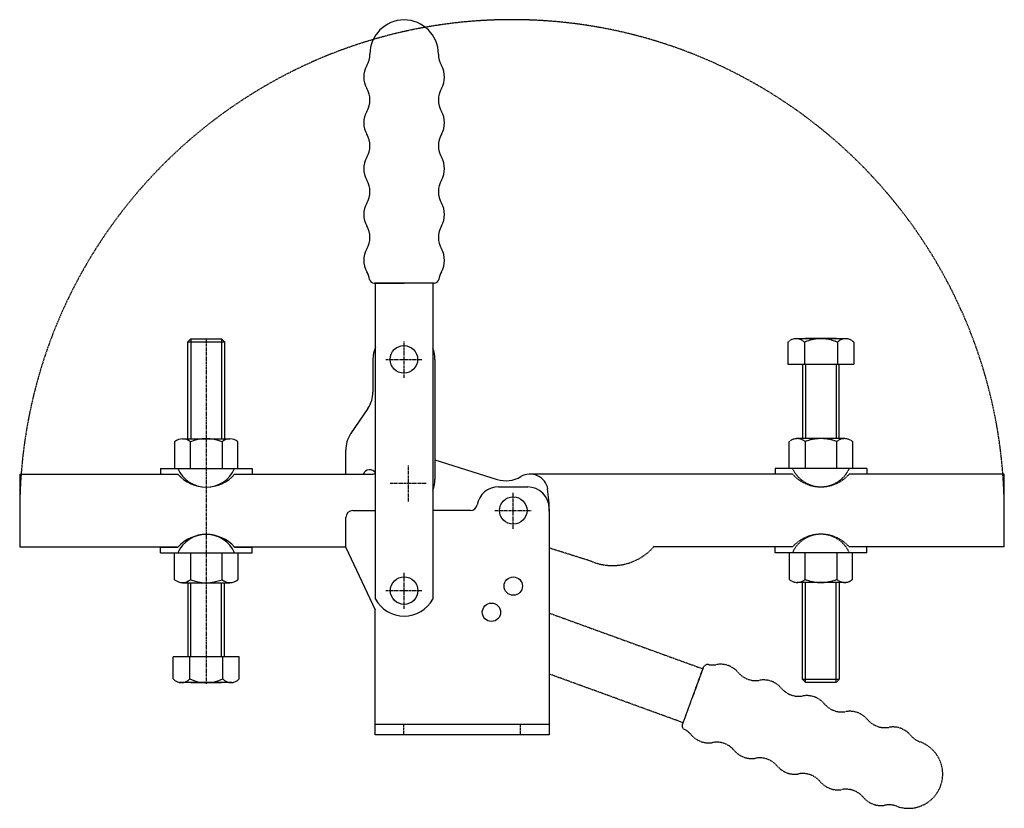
# Model space of a CAD drawing. Extents: x 322 to 752, y 38 to 382.
import ezdxf

# ---------------------------------------------------------------- set-up
doc = ezdxf.new("R2010")
doc.units = 0
doc.linetypes.add('CENTER', pattern=[2, 1.25, -0.25, 0.25, -0.25])
doc.linetypes.add('HIDDEN', pattern=[0.375, 0.25, -0.125])
doc.layers.get('0').update_dxf_attribs({"linetype": 'CONTINUOUS'})
doc.layers.add('BRAUER-1', color=1, linetype='CENTER')
doc.layers.add('BRAUER-5', color=4, linetype='HIDDEN')

# ---------------------------------------------------------------- blocks, each defined once
blk = doc.blocks.new('V5502BS_SP')
for p, q in [((-8, 57.8), (-6.7, 59.1)), ((-8, 57.8), (8, 57.8)), ((-8, 15.5), (-8, 57.8)), ((-6.7, 59.1), (-6.7, 15.5)), ((-6.7, 59.1), (6.7, 59.1)), ((6.7, 59.1), (6.7, 15.5)), ((6.7, 59.1), (8, 57.8)), ((8, 57.8), (8, 15.5)), ((-13.8, 14.179297), (-13.8, 2.5)), ((-10.35, 15.5), (10.35, 15.5)), ((-6.9, 2.5), (-6.9, 14.179297)), ((6.9, 14.179297), (6.9, 2.5)), ((13.8, 2.5), (13.8, 14.179297)), ((-20, 2.5), (-20, 0)), ((-20, 2.5), (20, 2.5)), ((-20, 0), (-12.389915, 0)), ((-13.8, 2.5), (13.8, 2.5)), ((12.389915, 0), (20, 0)), ((20, 2.5), (20, 0)), ((-20, -34.3), (-20, -31.8)), ((-20, -31.8), (-12.389915, -31.8)), ((-20, -34.3), (20, -34.3)), ((-13.8, -34.3), (13.8, -34.3)), ((-13.8, -45.979297), (-13.8, -34.3)), ((-6.9, -34.3), (-6.9, -45.979297)), ((6.9, -45.979297), (6.9, -34.3)), ((12.389915, -31.8), (20, -31.8)), ((13.8, -34.3), (13.8, -45.979297)), ((20, -34.3), (20, -31.8)), ((-10.35, -47.3), (10.35, -47.3)), ((-8, -47.3), (-8, -79.7)), ((-6.7, -79.7), (-6.7, -47.3)), ((6.7, -79.7), (6.7, -47.3)), ((8, -79.7), (8, -47.3)), ((-14.4, -89.3), (-14.4, -79.7)), ((14.4, -79.7), (-14.4, -79.7)), ((-7.2, -89.3), (-7.2, -79.7)), ((7.2, -89.3), (7.2, -79.7)), ((14.4, -89.3), (14.4, -79.7)), ((11.2, -90.9), (-11.600001, -90.9)), ((-6.7, -90.9), (6.7, -90.9))]:
    blk.add_line(p, q)
for centre, radius, start, end in [((-10.35, 10.217188), 5.253647, 48.952337, 131.047666), ((0, -3.209961), 18.708188, 68.356986, 111.643014), ((10.35, 10.217188), 5.253647, 48.952337, 131.047666), ((0, 7.995318), 13.553911, 203.918795, 336.081204), ((0, 11.029052), 16.587645, 221.674313, 318.325686), ((0, -39.795318), 13.553911, 23.918796, 156.081205), ((0, -42.829052), 16.587645, 41.674314, 138.325687), ((-10.35, -42.017187), 5.253648, 228.952341, 311.047663), ((0, -28.590039), 18.708188, 248.356986, 291.643014), ((10.35, -42.017187), 5.253648, 228.952341, 311.047663), ((-10.8, -86.05), 4.85, 222.075022, 317.924978), ((0, -73.9), 17, 244.942385, 295.057615), ((10.8, -86.05), 4.85, 222.075022, 317.924978)]:
    blk.add_arc(centre, radius, start, end)
at = {"layer": 'BRAUER-1'}
blk.add_line((0, 59.1), (0, -91.412315), dxfattribs=at)

msp = doc.modelspace()

# ---------------------------------------------------------------- linework, layer by layer
for p, q in [((477.099984, 267.067849), (490.199982, 267.067847)), ((503.199988, 267.067847), (477.199976, 267.067847)), ((477.7, 129.204498), (477.699982, 267.067847)), ((503.29998, 267.067849), (490.199982, 267.067847)), ((502.699982, 267.067847), (502.7, 129.204498)), ((476.6, 233.87), (476.6, 219.6)), ((503.6, 233.87), (503.6, 181.499998)), ((474.426414, 212.494747), (466.873586, 201.305253)), ((464.7, 183.8), (464.7, 194.2)), ((503.602116, 190.054458), (530.783218, 181.487107)), ((322.5, 183.8), (322.5, 152)), ((322.5, 183.8), (391.210085, 183.8)), ((415.989915, 183.8), (476.367283, 183.8)), ((531.4, 178.2), (544.2, 178.2)), ((467.8, 167.9), (477.7, 167.9)), ((519.095123, 167.9), (502.7, 167.9)), ((553.5, 168.7), (553.5, 70)), ((464.8, 151.8), (464.8, 164.9)), ((322.5, 152), (391.210085, 152)), ((415.989915, 152), (464.8, 152)), ((464.8, 151.8), (477.5, 124.564763)), ((477.5, 70), (477.5, 124.564763)), ((477.5, 74.7), (553.5, 74.7)), ((553.5, 70), (477.5, 70))]:
    msp.add_line(p, q)
for centre, radius in [((490.1, 233.87), 6), ((537.8, 167.9), 6), ((490.2, 132.95), 6), ((537.8, 134.9), 4), ((528.3, 123.5), 4)]:
    msp.add_circle(centre, radius)
for centre, radius, start, end in [((490.2, 367.06785), 14.93215, 0, 179.999996), ((465.26785, 367.067852), 10, 329.999982, 359.999995), ((515.132145, 367.067849), 10, 179.99998, 210), ((482.588355, 357.067847), 10, 149.999984, 209.999985), ((497.811637, 357.067849), 10, 330.00001, 30), ((465.267845, 347.067852), 10, 329.999979, 29.999995), ((515.13215, 347.067849), 10, 149.999995, 210), ((482.58835, 337.067847), 10, 149.999987, 209.999985), ((497.811642, 337.067849), 10, 330.00001, 30), ((465.267839, 327.067852), 10, 329.999982, 29.999995), ((515.13215, 327.067849), 10.000009, 149.99998, 209.999971), ((482.588345, 317.067847), 10, 149.999987, 209.999985), ((497.811632, 317.067849), 10, 330.00001, 30), ((465.267834, 307.067852), 10, 329.999982, 29.999995), ((515.13214, 307.067849), 10, 149.99998, 210), ((482.58834, 297.067847), 10, 149.999987, 209.999985), ((497.811632, 297.067849), 10, 330.00001, 30), ((465.267829, 287.067852), 10, 329.999982, 29.999995), ((515.13214, 287.067849), 10, 149.99998, 210), ((482.588335, 277.067847), 10, 149.999987, 209.999985), ((497.811632, 277.067849), 10, 330.00001, 30), ((465.267824, 267.067852), 10, 9.594053, 29.999995), ((515.13214, 267.067849), 10, 149.99999, 170.405936), ((477.099984, 269.067849), 2, 189.594056, 270), ((503.29998, 269.067849), 2, 270, 350.405932), ((490.200018, 233.85), 13.600033, 156.799659, 179.915742), ((490.1, 233.87), 13.5, 0, 21.039468), ((463.9, 219.6), 12.7, 325.980936, 0), ((477.4, 194.2), 12.7, 145.980937, 180), ((475.2, 182.7), 3, 33.55731, 158.489811), ((476.367283, 186.1), 2.3, 270, 305.411321), ((490.9, 181.5), 12.7, 338.300199, 359.999991), ((534.6, 193.6), 12.7, 252.51032, 300.770511), ((545.138975, 175.9), 7.9, 10.200078, 120.770514), ((531.4, 168.7), 9.5, 90, 169.863143), ((544, 168.7), 9.5, 0, 90), ((503.50435, 168.444676), 50, 359.084781, 10.200078), ((467.8, 164.9), 3, 90, 180), ((519.095123, 170.9), 3, 270, 349.863143), ((490.2, 136.15), 14.3, 209.058309, 330.941692)]:
    msp.add_arc(centre, radius, start, end)
at = {"layer": 'BRAUER-1'}
for p, q in [((490.200018, 225.85), (490.200018, 241.85)), ((482.200018, 233.85), (498.200018, 233.85)), ((492.050018, 171.85), (492.050018, 187.85)), ((484.050018, 179.85), (500.050018, 179.85)), ((537.8, 159.9), (537.8, 175.9)), ((529.8, 167.9), (545.8, 167.9)), ((490.2, 124.95), (490.2, 140.95)), ((482.2, 132.95), (498.2, 132.95)), ((490, 70), (490, 74.7)), ((541, 70), (541, 74.7))]:
    msp.add_line(p, q, dxfattribs=at)
at = {"layer": 'BRAUER-5'}
for p, q in [((657.6, 241.3), (657.6, 231.7)), ((660.8, 242.9), (683.600001, 242.9)), ((664.8, 241.3), (664.8, 231.7)), ((678.7, 242.9), (665.3, 242.9)), ((679.2, 241.3), (679.2, 231.7)), ((686.4, 241.3), (686.4, 231.7)), ((657.6, 231.7), (686.4, 231.7)), ((664, 231.7), (664, 199.3)), ((665.3, 231.7), (665.3, 199.3)), ((678.7, 231.7), (678.7, 199.3)), ((680, 199.3), (680, 231.7)), ((658.2, 186.3), (658.2, 197.979297)), ((682.35, 199.3), (661.65, 199.3)), ((665.1, 197.979297), (665.1, 186.3)), ((678.9, 186.3), (678.9, 197.979297)), ((685.8, 197.979297), (685.8, 186.3)), ((692, 186.3), (652, 186.3)), ((652, 186.3), (652, 183.8)), ((685.8, 186.3), (658.2, 186.3)), ((692, 186.3), (692, 183.8)), ((659.610085, 183.8), (544.938975, 183.8)), ((752, 183.8), (684.389915, 183.8)), ((752, 152), (752, 183.8)), ((571.797884, 145.745542), (553.5, 151.512946)), ((659.610085, 152), (599.032717, 152)), ((652, 149.5), (652, 152)), ((752, 152), (684.389915, 152)), ((692, 149.5), (692, 152)), ((692, 149.5), (652, 149.5)), ((685.8, 149.5), (658.2, 149.5)), ((658.2, 149.5), (658.2, 137.820703)), ((665.1, 137.820703), (665.1, 149.5)), ((678.9, 149.5), (678.9, 137.820703)), ((685.8, 137.820703), (685.8, 149.5)), ((682.35, 136.5), (661.65, 136.5)), ((664, 94.2), (664, 136.5)), ((665.3, 92.9), (665.3, 136.5)), ((678.7, 92.9), (678.7, 136.5)), ((680, 136.5), (680, 94.2)), ((553.5, 123.140112), (620.504803, 98.825153)), ((611.783288, 74.862985), (620.675815, 99.295005)), ((620.710017, 99.388966), (616.229551, 87.078995)), ((611.7543, 75.332837), (553.5, 96.535668)), ((665.3, 92.9), (664, 94.2)), ((680, 94.2), (664, 94.2)), ((678.7, 92.9), (665.3, 92.9)), ((680, 94.2), (678.7, 92.9)), ((611.74909, 74.769023), (616.229551, 87.078995))]:
    msp.add_line(p, q, dxfattribs=at)
for centre, radius, start, end in [((537.25, 167.349294), 214.750706, 0.146929, 179.853071), ((661.2, 238.05), 4.85, 42.075022, 137.924978), ((672, 225.9), 17, 64.942385, 115.057615), ((682.8, 238.05), 4.85, 42.075022, 137.924978), ((661.65, 194.017187), 5.253648, 48.952341, 131.047663), ((672, 180.590039), 18.708188, 68.356986, 111.643014), ((682.35, 194.017187), 5.253648, 48.952341, 131.047663), ((672, 191.795318), 13.553911, 203.918796, 336.081205), ((672, 194.829052), 16.587645, 221.674314, 318.325687), ((672, 140.970948), 16.587645, 41.674313, 138.325686), ((672, 144.004682), 13.553911, 23.918795, 156.081204), ((581.054093, 167.863506), 23.976691, 247.291039, 318.576309), ((661.65, 141.782812), 5.253647, 228.952337, 311.047666), ((672, 155.209961), 18.708188, 248.356986, 291.643014), ((682.35, 141.782812), 5.253647, 228.952337, 311.047666), ((622.589402, 98.704925), 2, 79.594056, 160), ((624.756856, 110.507558), 10, 259.594053, 279.999995), ((628.229814, 90.811402), 10, 39.999987, 99.999985), ((643.550707, 103.667151), 10, 219.999982, 279.999995), ((647.023665, 83.970994), 10, 39.999987, 99.999985), ((662.344558, 96.826743), 10, 219.999982, 279.999995), ((665.817516, 77.130587), 10, 39.999987, 99.999985), ((681.138409, 89.986335), 10, 219.999982, 279.999995), ((684.611366, 70.290179), 10, 39.999987, 99.999985), ((613.428475, 74.084983), 2, 160, 240.405932), ((699.932259, 83.145927), 10, 219.999979, 279.999995), ((703.405217, 63.449772), 10, 39.999984, 99.999985), ((607.702253, 63.650429), 10, 39.99999, 60.405936), ((623.023142, 76.506181), 10, 220.00001, 280), ((718.72611, 76.305519), 10, 219.999982, 249.999995), ((626.496105, 56.810026), 10, 39.99998, 100), ((710.19881, 52.876963), 14.93215, 250, 69.999996), ((641.816994, 69.665779), 10, 220.00001, 280), ((645.289958, 49.969624), 10, 39.99998, 100), ((660.610847, 62.825376), 10, 220.00001, 280), ((664.083807, 43.129211), 10.000009, 39.99998, 99.999971), ((679.404696, 55.984963), 10, 220.00001, 280), ((682.877659, 36.288809), 10, 39.999995, 100), ((698.19855, 49.144565), 10, 220.00001, 280), ((701.671513, 29.44841), 10, 69.99998, 100)]:
    msp.add_arc(centre, radius, start, end, dxfattribs=at)

# ---------------------------------------------------------------- block references
msp.add_blockref('V5502BS_SP', (403.879957, 183.703876))

doc.saveas('drawing.dxf')
